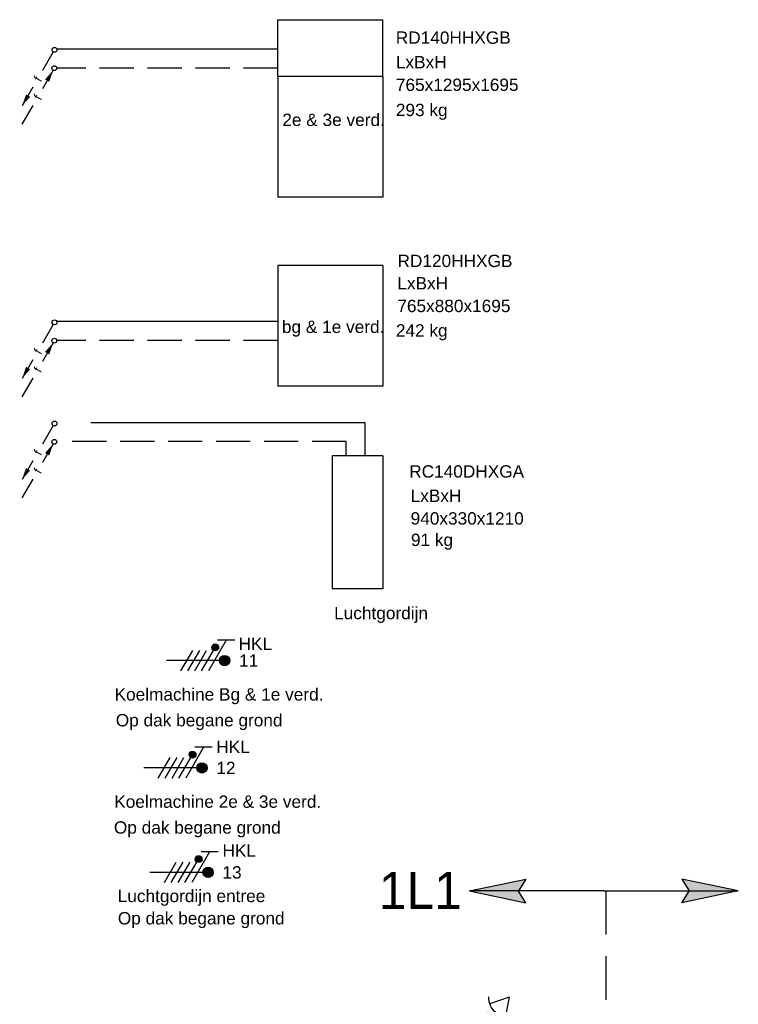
# Model space of a CAD drawing. Extents: x -138812 to 250702, y -18987 to 104055.
# Tile 93 of 193: x 89391 to 94632, y 26153 to 33333. Entities that reach past the tile are written whole.
import ezdxf
from ezdxf.enums import TextEntityAlignment as Align

# ---------------------------------------------------------------- set-up
doc = ezdxf.new("R2010")
doc.units = 0
doc.header["$LTSCALE"] = 50
for name, pattern in [('2322140', [45, 40, -5]), ('2322203', [45, 5, -2, 5, -2, 5, -2, 5, -2, 5, -2, 5, -5]), ('HIDDEN', [9.525, 6.35, -3.175])]:
    doc.linetypes.add(name, pattern=pattern)
doc.layers.get('0').update_dxf_attribs({"linetype": 'CONTINUOUS'})
for name, color, linetype in [('EL6221--', 3, 'CONTINUOUS'), ('EL6222--', 3, 'CONTINUOUS'), ('EL6311--', 3, 'CONTINUOUS'), ('EL6521--', 3, 'CONTINUOUS'), ('WL5448--', 4, 'CONTINUOUS'), ('WL5911--_D', 2, 'CONTINUOUS')]:
    doc.layers.add(name, color=color, linetype=linetype)
doc.styles.add('BURO-018', font='ARIAL.TTF', dxfattribs={"height": 90})
doc.styles.add('BURO-025', font='ARIAL.TTF', dxfattribs={"height": 125})

# ---------------------------------------------------------------- blocks, each defined once
blk = doc.blocks.new('E00082')
at = {"color": 0, "linetype": 'Continuous'}
for p, q in [((-3, 10.98), (-3, 8.48)), ((-3, 9.73), (1.5, 7.13)), ((0, 9.5), (0, 1)), ((1.5, 6.13), (-1.5, 7.87)), ((1.5, 5.13), (-1.5, 6.87)), ((1.5, 4.13), (-1.5, 5.87)), ((1.5, 3.13), (-1.5, 4.87))]:
    blk.add_line(p, q, dxfattribs=at)
at = {"color": 0, "const_width": 0.75}
blk.add_lwpolyline([(-0.38, 9.5, 1), (0.38, 9.5, 1)], format="xyb", close=True, dxfattribs=at)
at = {"color": 0, "linetype": 'Continuous', "const_width": 0.5}
blk.add_lwpolyline([(-1.68, 8.12, 1), (-2.18, 8.12, 1)], format="xyb", close=True, dxfattribs=at)
at = {"color": 0, "linetype": 'Continuous'}
for centre, radius in [((0, 9.5), 0.75), ((-1.93, 8.12), 0.5)]:
    blk.add_circle(centre, radius, dxfattribs=at)
at = {"color": 0, "linetype": 'Continuous', "style": 'BURO-018'}
for tag, p in [('E_GKAST', (0, 16)), ('E_GROEP', (0, 13)), ('E_SGROEP', (4.5, 13))]:
    blk.add_attdef(tag, text='', height=1.8, dxfattribs=at).set_placement(p, align=Align.MIDDLE)
at = {"color": 0, "linetype": 'Continuous', "style": 'BURO-018', "flags": 1}
for tag, p in [('E_VERMCODE', (13, 13)), ('E_MATCODE', (0, 0))]:
    blk.add_attdef(tag, text='', height=1.8, dxfattribs=at).set_placement(p, align=Align.MIDDLE)
blk = doc.blocks.new('E00058')
at = {"color": 0, "linetype": 'Continuous'}
for q in [(-1.5, 3.6), (1.5, 3.6)]:
    blk.add_line((0, 1), q, dxfattribs=at)
blk.add_arc((0, 1), 3, 40.5288, 139.4712, dxfattribs=at)
for points in [[(-1.76, 6.21), (-1.08, 6.39), (-0.91, 4.38)], [(-0.35, 6.49), (0.35, 6.49), (0, 4.5)], [(1.08, 6.39), (1.76, 6.21), (0.91, 4.38)]]:
    blk.add_solid(points, dxfattribs=at)
at = {"color": 0, "linetype": 'Continuous', "style": 'BURO-018'}
blk.add_attdef('E_TEXT1', text='', height=1.8, dxfattribs=at).set_placement((0, 9), align=Align.MIDDLE)
at = {"color": 0, "linetype": 'Continuous', "style": 'BURO-018', "flags": 1}
blk.add_attdef('E_MATCODE', text='', height=1.8, dxfattribs=at).set_placement((0, 0), align=Align.MIDDLE)
blk = doc.blocks.new('*U1229')
at = {"color": 2, "ltscale": 10}
for p, q in [((485, 185, -100), (-485, 185, -100)), ((-485, -185, -100), (-485, 185, -100)), ((485, -185, -100), (485, 185, -100)), ((485, -185, -100), (-485, -185, -100))]:
    blk.add_line(p, q, dxfattribs=at)
at = {"layer": 'WL5911--_D', "color": 2, "style": 'BURO-025'}
blk.add_attdef('POSNR', text='', height=125, dxfattribs=at).set_placement((0, 0), align=Align.MIDDLE)
blk = doc.blocks.new('*U1230')
at = {"color": 2, "ltscale": 10}
for p, q in [((440, 382.5, -100), (-440, 382.5, -100)), ((-440, -382.5, -100), (-440, 382.5, -100)), ((440, -382.5, -100), (440, 382.5, -100)), ((440, -382.5, -100), (-440, -382.5, -100))]:
    blk.add_line(p, q, dxfattribs=at)
at = {"layer": 'WL5911--_D', "color": 2, "style": 'BURO-025'}
blk.add_attdef('POSNR', text='', height=125, dxfattribs=at).set_placement((0, 0), align=Align.MIDDLE)
blk = doc.blocks.new('LDV2')
at = {"color": 0, "linetype": 'Continuous'}
for p, q in [((-0.25, -0.43), (-2.5, -4.33)), ((-4.5, -7.79), (-6.75, -11.69))]:
    blk.add_line(p, q, dxfattribs=at)
blk.add_lwpolyline([(-6.75, -11.69, 0, 1, 0), (-5.5, -9.53, 1, 1, 0)], format="xyseb", dxfattribs=at)
blk.add_circle((0, 0), 0.5, dxfattribs=at)
at = {"color": 0, "linetype": 'Continuous', "style": 'BURO-018'}
blk.add_attdef('LD_TEXT1', text='', height=1.8, rotation=60, dxfattribs=at).set_placement((-3.5, -6.06), align=Align.MIDDLE)
blk = doc.blocks.new('LDV4')
at = {"color": 0, "linetype": 'Continuous'}
for p, q in [((-0.25, -0.43), (-2.5, -4.33)), ((-4.5, -7.79), (-6.75, -11.69))]:
    blk.add_line(p, q, dxfattribs=at)
blk.add_lwpolyline([(-0.25, -0.43, 0, 1, 0), (-1.5, -2.6, 1, 1, 0)], format="xyseb", dxfattribs=at)
blk.add_circle((0, 0), 0.5, dxfattribs=at)
at = {"color": 0, "linetype": 'Continuous', "style": 'BURO-018'}
blk.add_attdef('LD_TEXT1', text='', height=1.8, rotation=60, dxfattribs=at).set_placement((-3.5, -6.06), align=Align.MIDDLE)

msp = doc.modelspace()

# ---------------------------------------------------------------- linework, layer by layer
at = {"layer": 'EL6311--', "color": 4, "linetype": 'Continuous'}
for p, q in [((92670.21291, 26979.13365), (93082.50845, 27065.94604)), ((93082.50845, 27065.94604), (93028.62077, 26981.20874)), ((94631.50702, 26979.13365), (94219.21148, 27065.94604)), ((94219.21148, 27065.94604), (94273.09916, 26981.20874)), ((93650.85997, 26979.13365), (92670.21291, 26979.13365)), ((92670.21291, 26979.13365), (93082.50845, 26892.32127)), ((93082.50845, 26892.32127), (93028.62077, 26977.05856)), ((93650.85997, 26979.13365), (94631.50702, 26979.13365)), ((94631.50702, 26979.13365), (94219.21148, 26892.32127)), ((94219.21148, 26892.32127), (94273.09916, 26977.05856))]:
    msp.add_line(p, q, dxfattribs=at)
at = {"layer": 'EL6311--', "color": 4, "linetype": 'HIDDEN'}
msp.add_line((93664.90121, 26979.13365), (93664.90121, 19263.66034), dxfattribs=at)
at = {"layer": 'EL6311--', "color": 4, "linetype": 'Continuous'}
for points in [[(92670.21291, 26979.13365), (93082.50845, 27065.94604), (93028.62077, 26981.20874)], [(94631.50702, 26979.13365), (94219.21148, 27065.94604), (94273.09916, 26981.20874)], [(92670.21291, 26979.13365), (93082.50845, 26892.32127), (93028.62077, 26977.05856)], [(94631.50702, 26979.13365), (94219.21148, 26892.32127), (94273.09916, 26977.05856)]]:
    msp.add_solid(points, dxfattribs=at)
at = {"layer": 'WL5448--', "linetype": '2322140'}
for p, q in [((91273.56492, 33118.0185, 2900), (89661.5404, 33118.0185, 2900)), ((91273.56492, 31131.09, 2900), (89661.5404, 31131.09, 2900)), ((91910.26245, 30393.50467, 2900), (89661.5404, 30393.50467, 2900)), ((91910.26245, 30156.53991, 2900), (91910.26245, 30393.50467, 2900))]:
    msp.add_line(p, q, dxfattribs=at)
at = {"layer": 'WL5448--', "linetype": '2322203'}
for p, q in [((91273.56492, 32980.29561, 2900), (89662.45277, 32980.29561, 2900)), ((91273.56492, 30993.36711, 2900), (89662.45277, 30993.36711, 2900)), ((91772.53955, 30255.78178, 2900), (89662.45277, 30255.78178, 2900)), ((91772.53955, 30156.53991, 2900), (91772.53955, 30255.78178, 2900))]:
    msp.add_line(p, q, dxfattribs=at)
at = {"layer": 'WL5911--_D'}
for p, q in [((91274.14484, 32917.5848), (91274.14484, 33332.5848)), ((91274.14484, 33332.5848), (92037.42934, 33332.5848)), ((92037.42934, 33332.5848), (92037.42934, 32913.14402))]:
    msp.add_line(p, q, dxfattribs=at)

# ---------------------------------------------------------------- block references
at = {"layer": 'EL6221--'}
ref = msp.add_blockref('E00082', (90410.3974, 28658.80651), dxfattribs=dict(at, xscale=50, yscale=50, zscale=50, rotation=270))
ref.add_attrib('E_GROEP', '11', dxfattribs={"layer": '0', "color": 1, "linetype": 'Continuous', "height": 90, "style": 'BURO-018'}).set_placement((91060.3974, 28658.80651), align=Align.MIDDLE)
ref = msp.add_blockref('E00082', (90244.99911, 27876.53702), dxfattribs=dict(at, xscale=50, yscale=50, zscale=50, rotation=270))
ref.add_attrib('E_GROEP', '12', dxfattribs={"layer": '0', "color": 1, "linetype": 'Continuous', "height": 90, "style": 'BURO-018'}).set_placement((90894.99911, 27876.53702), align=Align.MIDDLE)
ref = msp.add_blockref('E00082', (90289.311, 27114.74689), dxfattribs=dict(at, xscale=50, yscale=50, zscale=50, rotation=270))
ref.add_attrib('E_GROEP', '13', dxfattribs={"layer": '0', "color": 1, "linetype": 'Continuous', "height": 90, "style": 'BURO-018'}).set_placement((90939.311, 27114.74689), align=Align.MIDDLE)
at = {"layer": 'EL6521--', "xscale": -50.0000000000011, "yscale": 50.0000000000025, "zscale": 50, "rotation": 138.7950952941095}
msp.add_blockref('E00058', (92993.89076, 26242.23797), dxfattribs=at)
at = {"layer": 'WL5448--', "color": 2}
ref = msp.add_blockref('LDV2', (89644.30219, 33112.65764), dxfattribs=dict(at, xscale=35, yscale=35, zscale=35))
ref.add_attrib('LD_TEXT1', 'f', dxfattribs={"layer": '0', "color": 1, "linetype": 'Continuous', "height": 63, "rotation": 60, "style": 'BURO-018'}).set_placement((89521.80219, 32900.48142), align=Align.MIDDLE)
ref = msp.add_blockref('LDV4', (89643.29594, 32978.99059), dxfattribs=dict(at, xscale=35, yscale=35, zscale=35))
ref.add_attrib('LD_TEXT1', 'f', dxfattribs={"layer": '0', "color": 1, "linetype": 'Continuous', "height": 63, "rotation": 60, "style": 'BURO-018'}).set_placement((89520.79594, 32766.81437), align=Align.MIDDLE)
ref = msp.add_blockref('LDV2', (89644.30219, 31125.72914), dxfattribs=dict(at, xscale=35, yscale=35, zscale=35))
ref.add_attrib('LD_TEXT1', 'f', dxfattribs={"layer": '0', "color": 1, "linetype": 'Continuous', "height": 63, "rotation": 60, "style": 'BURO-018'}).set_placement((89521.80219, 30913.55292), align=Align.MIDDLE)
ref = msp.add_blockref('LDV4', (89643.29594, 30992.06209), dxfattribs=dict(at, xscale=35, yscale=35, zscale=35))
ref.add_attrib('LD_TEXT1', 'f', dxfattribs={"layer": '0', "color": 1, "linetype": 'Continuous', "height": 63, "rotation": 60, "style": 'BURO-018'}).set_placement((89520.79594, 30779.88587), align=Align.MIDDLE)
ref = msp.add_blockref('LDV2', (89644.30219, 30388.14381), dxfattribs=dict(at, xscale=35, yscale=35, zscale=35))
ref.add_attrib('LD_TEXT1', 'f', dxfattribs={"layer": '0', "color": 1, "linetype": 'Continuous', "height": 63, "rotation": 60, "style": 'BURO-018'}).set_placement((89521.80219, 30175.96759), align=Align.MIDDLE)
ref = msp.add_blockref('LDV4', (89643.29594, 30254.47676), dxfattribs=dict(at, xscale=35, yscale=35, zscale=35))
ref.add_attrib('LD_TEXT1', 'f', dxfattribs={"layer": '0', "color": 1, "linetype": 'Continuous', "height": 63, "rotation": 60, "style": 'BURO-018'}).set_placement((89520.79594, 30042.30054), align=Align.MIDDLE)
at = {"layer": 'WL5911--_D', "rotation": 90}
for name, p in [('*U1230', (91656.64484, 32477.5848, 100)), ('*U1230', (91656.06492, 31100.0312, 100)), ('*U1229', (91855.04424, 29666.74765, 100))]:
    msp.add_blockref(name, p, dxfattribs=at)

# ---------------------------------------------------------------- texts
at = {"layer": 'EL6222--', "color": 1, "style": 'BURO-018'}
for s, p in [('HKL', (90986.84139, 28736.78638)), ('Koelmachine Bg & 1e verd.', (90082.50655, 28367.73044)), ('Op dak begane grond', (90091.29183, 28179.35427)), ('HKL', (90824.25621, 27984.50095)), ('Koelmachine 2e & 3e verd.', (90079.955, 27585.46095)), ('Op dak begane grond', (90077.80447, 27397.08506)), ('HKL', (90869.35085, 27227.98681)), ('Luchtgordijn entree', (90105.71119, 26897.76484)), ('Op dak begane grond', (90106.24162, 26735.16554))]:
    msp.add_text(s, height=90, dxfattribs=at).set_placement(p)
at = {"layer": 'EL6311--', "color": 4, "linetype": 'Continuous', "insert": (92011.06874, 27118.35882), "char_height": 270, "width": 1544.9480946, "attachment_point": 1, "style": 'BURO-018'}
msp.add_mtext('{\\fFutura Bk|b0|i0|c0|p34;1L1}', dxfattribs=at)
at = {"layer": 'WL5911--_D', "style": 'BURO-018'}
for s, p in [('RD140HHXGB', (92133.52884, 33156.79579)), ('LxBxH', (92134.0469, 32978.23008)), ('765x1295x1695', (92134.0469, 32812.8956)), ('293 kg', (92134.0469, 32629.26381)), ('2e & 3e verd.', (91305.85276, 32557.44823)), ('RD120HHXGB', (92145.90926, 31528.78107)), ('LxBxH', (92144.69745, 31365.74319)), ('765x880x1695', (92144.69745, 31200.40871)), ('bg & 1e verd.', (91302.81447, 31048.13603)), ('242 kg', (92134.0469, 31021.61877)), ('RC140DHXGA', (92231.31799, 29993.39824)), ('LxBxH', (92241.75046, 29816.17902)), ('940x330x1210', (92241.75046, 29650.84454)), ('91 kg', (92243.82488, 29494.58)), ('Luchtgordijn', (91683.70988, 28960.76127))]:
    msp.add_text(s, height=90, dxfattribs=at).set_placement(p)

doc.saveas('drawing.dxf')
